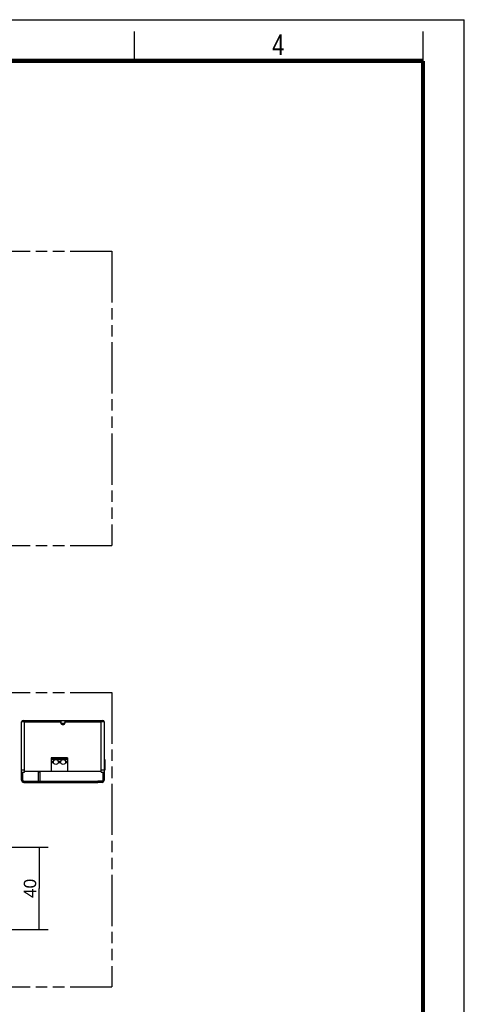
# Model space of a CAD drawing. Header units: millimetres. Extents: x 0 to 210, y 0 to 297.
# Tile 7 of 7: x 135 to 210, y 130 to 297. Entities that reach past the tile are written whole.
import ezdxf
from ezdxf.enums import TextEntityAlignment as Align

# ---------------------------------------------------------------- set-up
doc = ezdxf.new("R2010")
doc.units = ezdxf.units.MM
doc.header["$LTSCALE"] = 19.36
doc.linetypes.add('PHANTOM', pattern=[0.8, 0.45, -0.05, 0.1, -0.05, 0.1, -0.05])
doc.layers.get('0').update_dxf_attribs({"linetype": 'CONTINUOUS'})
for name, color, linetype in [('DEFAULT_3', 7, 'PHANTOM'), ('Z_AXIS', 7, 'CONTINUOUS'), ('Z_DIM_2D', 7, 'CONTINUOUS')]:
    doc.layers.add(name, color=color, linetype=linetype)
doc.styles.add('TEXTSTYLE_2', font='txt', dxfattribs={"width": 0.75})
doc.styles.add('TEXTSTYLE_3', font='helveticaneueltw1g-ltcn.otf')
doc.dimstyles.new('DIMSTYLE_3', dxfattribs={"dimtxt": 2.1, "dimasz": 3.5, "dimexe": 0.18, "dimexo": 0.0625, "dimgap": 0.09, "dimtad": 1, "dimlfac": 2.857143, "dimdsep": 46, "dimtxsty": 'TEXTSTYLE_3', "dimcen": 0.09, "dimclrt": 5, "dimadec": 0, "dimazin": 0, "dimtp": 0.3, "dimtm": 0.3, "dimtfac": 1, "dimtofl": 0, "dimtmove": 0, "dimatfit": 3, "dimfxl": 0, "dimtolj": 1, "dimarcsym": 0})

# ---------------------------------------------------------------- blocks, each defined once
blk = doc.blocks.new('*D3')
at = {"layer": 'Z_DIM_2D', "color": 2, "linetype": 'Continuous'}
for p, q in [((126.96, 156.4), (139.32, 156.4)), ((137.82, 156.4), (137.82, 149.4)), ((137.82, 142.4), (137.82, 149.4)), ((126.96, 142.4), (139.32, 142.4))]:
    blk.add_line(p, q, dxfattribs=at)
at = {"layer": 'Z_DIM_2D', "color": 5, "linetype": 'Continuous', "style": 'TEXTSTYLE_3'}
blk.add_text('40', height=2.1, rotation=90, dxfattribs=at).set_placement((137.3, 149.4), align=Align.CENTER)
blk = doc.blocks.new('_NONE')

msp = doc.modelspace()

# ---------------------------------------------------------------- linework, layer by layer
at = {"color": 2, "linetype": 'Continuous'}
for p, q in [((0, 297), (210, 297)), ((210, 0), (210, 297)), ((154, 290), (154, 295)), ((203, 290), (203, 295))]:
    msp.add_line(p, q, dxfattribs=at)
at = {"color": 7, "linetype": 'Continuous'}
for p, q in [((134.8354, 167.7731), (134.8354, 177.6781)), ((134.8529, 177.769), (135.3342, 177.769)), ((135.0804, 177.9231), (148.5904, 177.9231)), ((135.3342, 169.1731), (135.3342, 177.769)), ((141.4854, 177.6781), (141.4854, 177.5731)), ((142.1854, 177.6781), (142.1854, 177.5731)), ((148.3367, 177.769), (148.8179, 177.769)), ((148.3367, 169.1731), (148.3367, 177.769)), ((148.8354, 177.6781), (148.8354, 167.7731)), ((148.8354, 171.3097), (148.9404, 171.3097)), ((148.8354, 171.2731), (148.9404, 171.2731)), ((148.8354, 170.9758), (148.9404, 170.9758)), ((148.9404, 171.3097), (148.9404, 169.4853)), ((134.8354, 169.1731), (135.3342, 169.1731)), ((135.0104, 167.7731), (135.0104, 169.1731)), ((135.3342, 169.3306), (148.3367, 169.3306)), ((137.7229, 167.5981), (137.7229, 169.2606)), ((137.7229, 169.2606), (137.8979, 169.2606)), ((137.8979, 169.2606), (137.8979, 167.5981)), ((148.3367, 169.1731), (148.8354, 169.1731)), ((148.6604, 167.7731), (148.6604, 169.1731)), ((148.8354, 169.5231), (148.9404, 169.5231)), ((148.8354, 169.4853), (148.9404, 169.4853)), ((135.1854, 167.5981), (135.8854, 167.5981)), ((135.1854, 167.4231), (135.8854, 167.4231)), ((148.4854, 167.5981), (147.7854, 167.5981)), ((148.4854, 167.4231), (147.7854, 167.4231))]:
    msp.add_line(p, q, dxfattribs=at)
at = {"color": 9, "linetype": 'Continuous'}
for p, q in [((141.8354, 177.3981), (141.8354, 177.2231)), ((134.8354, 169.5231), (135.3342, 169.5231)), ((137.7229, 169.1906), (137.8979, 169.1906)), ((148.3367, 169.5231), (148.8354, 169.5231)), ((134.8354, 168.4731), (135.0104, 168.4731)), ((148.6604, 168.4731), (148.8354, 168.4731))]:
    msp.add_line(p, q, dxfattribs=at)
at = {"color": 7, "linetype": 'Continuous', "const_width": 0.7}
for points in [[(7, 290), (203, 290)], [(203, 7), (203, 290)]]:
    msp.add_lwpolyline(points, dxfattribs=at)
at = {"color": 7, "linetype": 'Continuous'}
for centre, radius, start, end in [((135.0804, 177.6781), 0.245, 90, 180), ((141.8354, 177.5731), 0.35, 180, 360), ((148.5904, 177.6781), 0.245, 0, 90), ((135.1854, 167.7731), 0.35, 180, 270), ((135.1854, 167.7731), 0.175, 180, 270), ((148.4854, 167.7731), 0.35, 270, 360), ((148.4854, 167.7731), 0.175, 270, 360)]:
    msp.add_arc(centre, radius, start, end, dxfattribs=at)
at = {"color": 9, "linetype": 'Continuous'}
for points, knots in [([(141.8354, 177.3981), (141.7883, 177.3981), (141.7008, 177.4067), (141.6009, 177.4391), (141.5406, 177.4769), (141.5017, 177.5135), (141.4855, 177.5503), (141.4854, 177.5731)], [0, 0, 0, 0, 0.33522097, 0.62092927, 0.73794915, 0.83797983, 1, 1, 1, 1]), ([(142.1854, 177.5731), (142.1854, 177.5503), (142.1692, 177.5134), (142.1303, 177.4769), (142.07, 177.4391), (141.97, 177.4067), (141.8825, 177.3981), (141.8354, 177.3981)], [0, 0, 0, 0, 0.16203519, 0.26205774, 0.37909385, 0.66480779, 1, 1, 1, 1])]:
    msp.add_open_spline(points, degree=3, knots=knots, dxfattribs=at)
at = {"layer": 'DEFAULT_3', "color": 91, "linetype": 'PHANTOM', "true_color": 0x80ff80}
for p, q in [((50.1286, 257.68), (150.1286, 257.68)), ((150.1286, 257.68), (150.1286, 207.68)), ((50.1286, 207.68), (150.1286, 207.68)), ((50.1286, 182.68), (150.1286, 182.68)), ((150.1286, 182.68), (150.1286, 132.68)), ((50.1286, 132.68), (150.1286, 132.68))]:
    msp.add_line(p, q, dxfattribs=at)
at = {"layer": 'Z_AXIS', "color": 7, "linetype": 'Continuous'}
for p, q in [((135.0804, 177.9231), (141.4854, 177.9231)), ((141.4854, 177.9231), (141.4854, 177.6781)), ((142.1854, 177.9231), (142.1854, 177.6781)), ((142.1854, 177.9231), (148.5904, 177.9231)), ((139.8404, 171.5706), (139.8404, 169.3306)), ((142.6054, 171.5706), (139.8404, 171.5706)), ((142.6054, 171.5706), (142.6054, 169.3306)), ((135.8854, 167.5981), (147.7854, 167.5981)), ((135.8854, 167.4231), (147.7854, 167.4231)), ((136.5854, 167.4231), (136.5854, 167.5981)), ((141.1179, 167.4231), (141.1179, 167.5981)), ((142.5529, 167.4231), (142.5529, 167.5981)), ((147.0854, 167.4231), (147.0854, 167.5981))]:
    msp.add_line(p, q, dxfattribs=at)
at = {"layer": 'Z_AXIS', "color": 9, "linetype": 'Continuous'}
for p, q in [((135.3342, 177.6781), (141.4854, 177.6781)), ((142.1854, 177.6781), (148.3367, 177.6781)), ((142.6054, 171.5006), (139.8404, 171.5006)), ((142.6054, 171.4044), (139.8404, 171.4044)), ((142.6054, 171.3301), (139.8404, 171.3301)), ((140.2382, 170.9734), (139.8404, 170.9734)), ((140.2512, 170.7259), (139.8404, 170.7259)), ((141.4762, 170.7259), (141.0397, 170.7259)), ((141.4632, 170.9734), (141.0527, 170.9734)), ((142.6054, 170.7259), (142.2647, 170.7259)), ((142.6054, 170.9734), (142.2777, 170.9734)), ((135.8854, 167.5981), (135.8854, 167.4231)), ((141.1879, 167.5981), (141.1879, 167.4231)), ((142.4829, 167.5981), (142.4829, 167.4231)), ((147.7854, 167.5981), (147.7854, 167.4231))]:
    msp.add_line(p, q, dxfattribs=at)
at = {"layer": 'Z_AXIS', "color": 7, "linetype": 'Continuous'}
for centre in [(140.6454, 170.8706), (141.8704, 170.8706)]:
    msp.add_circle(centre, 0.42, dxfattribs=at)

# ---------------------------------------------------------------- texts
at = {"color": 5, "linetype": 'Continuous', "style": 'TEXTSTYLE_2', "width": 0.785714}
msp.add_text('4', height=3.5, dxfattribs=at).set_placement((177.3831, 290.9911))

# ---------------------------------------------------------------- dimensions: what is measured, and where the dimension line sits
at = {"layer": 'Z_DIM_2D', "color": 2, "linetype": 'Continuous'}
dim = msp.add_linear_dim(base=(137.822, 142.4014), p1=(126.964, 156.4014), p2=(126.964, 142.4014), angle=270, dimstyle='DIMSTYLE_3', override={"dimblk1": 'NONE', "dimblk2": 'NONE', "dimsah": 1}, dxfattribs=at)
dim.commit()
dim.dimension.update_dxf_attribs({"geometry": '*D3', "text_midpoint": (136.879, 148.1405), "dimtype": 160})

doc.saveas('drawing.dxf')
